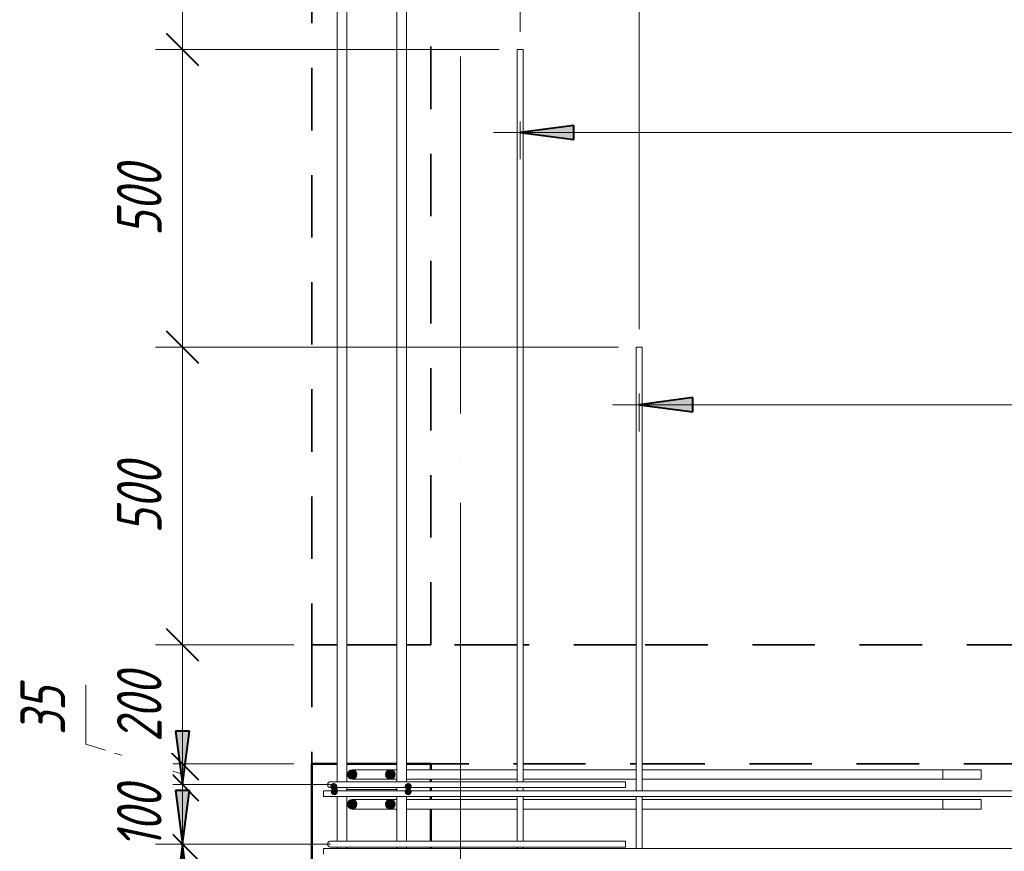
# Model space of a CAD drawing. Header units: millimetres. Extents: x -17543 to 38371, y 19974 to 27996.
# Tile 103 of 109: x 29786 to 31439, y 24753 to 26150. Entities that reach past the tile are written whole.
import ezdxf

# ---------------------------------------------------------------- set-up
doc = ezdxf.new("R2010")
doc.units = ezdxf.units.MM
doc.linetypes.add('01 Штриховая _4 мм_', pattern=[180, 105, -75])
doc.linetypes.add('ADSK_Линия сетки', pattern=[750, 600, -75, 0, -75])
for name, color, linetype, lineweight in [('A-____-____-DIMS', 211, 'Continuous', 9), ('A-____-____-DIMS-30', 211, 'Continuous', 9), ('A-FLOR-____-MCUT', 192, 'Continuous', 50), ('A-WALL-____-MCUT', 113, 'Continuous', 50), ('S-GRID-____-OTLN', 1, 'Continuous', 9), ('S-RBAR-____-MCUT', 171, 'Continuous', 20), ('S-RBAR-____-OTLN', 171, 'Continuous', 100)]:
    doc.layers.add(name, color=color, linetype=linetype, lineweight=lineweight)
doc.styles.add('GOST Common_I_1', font='GOST Common Italic.ttf', dxfattribs={"width": 0.8, "height": 75})
doc.dimstyles.new('ADSK_Для_арматуры_Основной_2_5_мм_шаг_кол-во_Стрелки_точный', dxfattribs={"dimscale": 304.8, "dimtxt": 0.247469, "dimasz": 0.295276, "dimexe": 0.147638, "dimexo": 0.000484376, "dimgap": 0.03937, "dimtad": 1, "dimdec": 0, "dimlfac": 304.8, "dimdsep": 46, "dimtxsty": 'GOST Common_I_1', "dimsah": 1, "dimcen": 0.09, "dimdle": 0.147638, "dimazin": 0, "dimtfac": 1, "dimtdec": 4, "dimtix": 1, "dimtmove": 0, "dimatfit": 3, "dimfxl": 1, "dimtvp": 1, "dimtfill": 1, "dimtolj": 1, "dimtzin": 0, "dimarcsym": 2})
doc.dimstyles.new('ADSK_Округление_5мм__Узкий_', dxfattribs={"dimscale": 304.8, "dimtxt": 0.247469, "dimasz": 0.177165, "dimexe": 0.147638, "dimexo": 0.000322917, "dimgap": 0.03937, "dimtad": 1, "dimdec": 0, "dimlfac": 304.8, "dimrnd": 5, "dimdsep": 46, "dimtxsty": 'GOST Common_I_1', "dimblk1": 'OBLIQUE', "dimblk2": 'OBLIQUE', "dimsah": 1, "dimcen": 0.09, "dimdle": 0.147638, "dimazin": 0, "dimtfac": 1, "dimtdec": 4, "dimtix": 1, "dimtmove": 0, "dimatfit": 3, "dimfxl": 1, "dimtvp": 1, "dimtfill": 1, "dimtolj": 1, "dimtzin": 0, "dimlwd": 20, "dimlwe": 20, "dimarcsym": 2})
doc.dimstyles.new('ADSK_Округление_5мм__Узкий__1', dxfattribs={"dimscale": 304.8, "dimtxt": 0.247469, "dimasz": 0.177165, "dimexe": 0.147638, "dimexo": 0.000322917, "dimgap": 0.03937, "dimtad": 1, "dimdec": 0, "dimlfac": 304.8, "dimrnd": 5, "dimdsep": 46, "dimtxsty": 'GOST Common_I_1', "dimblk1": 'OBLIQUE', "dimblk2": 'OBLIQUE', "dimsah": 1, "dimcen": 0.09, "dimdle": 0.147638, "dimazin": 0, "dimtfac": 1, "dimtdec": 4, "dimtix": 1, "dimtmove": 1, "dimatfit": 3, "dimfxl": 1, "dimtvp": 1, "dimtfill": 1, "dimtolj": 1, "dimtzin": 0, "dimlwd": 20, "dimlwe": 20, "dimarcsym": 2})

# ---------------------------------------------------------------- blocks, each defined once
blk = doc.blocks.new('DIMBLOCK370-КЖ1_Р_ВЭ8_Армирование_6')
at = {"layer": 'A-____-____-DIMS-30', "lineweight": 40}
for p, q in [((30059, 24765), (30032, 24792)), ((30059, 24765), (30086, 24738)), ((30059, 22165), (30032, 22192)), ((30059, 22165), (30086, 22138))]:
    blk.add_line(p, q, dxfattribs=at)
at = {"layer": 'A-____-____-DIMS-30', "lineweight": 20}
for p, q in [((30059, 24765), (30014, 24765)), ((30059, 22165), (30059, 24765)), ((30059, 24765), (30307.7, 24765)), ((30059, 22165), (30014, 22165)), ((30059, 22165), (30307.7, 22165))]:
    blk.add_line(p, q, dxfattribs=at)
at = {"layer": 'A-____-____-DIMS-30', "color": 0, "lineweight": 20, "insert": (29949, 23380.6), "char_height": 75, "width": 202.507, "attachment_point": 1, "rotation": 90, "line_spacing_factor": 1.022761, "style": 'GOST Common_I_1', "bg_fill": 3, "box_fill_scale": 1.25, "bg_fill_color": 256, "bg_fill_true_color": 13158600, "bg_fill_transparency": 0}
blk.add_mtext('2600', dxfattribs=at)
blk = doc.blocks.new('_Oblique')
at = {"color": 0, "linetype": 'ByBlock', "lineweight": -2}
blk.add_line((-0.5, -0.5), (0.5, 0.5), dxfattribs=at)
blk = doc.blocks.new('DIMBLOCK371-КЖ1_Р_ВЭ8_Армирование_6')
at = {"layer": 'A-____-____-DIMS-30', "lineweight": 40}
for p, q in [((30059, 24865), (30032, 24892)), ((30059, 24865), (30086, 24838)), ((30059, 24765), (30032, 24792)), ((30059, 24765), (30086, 24738))]:
    blk.add_line(p, q, dxfattribs=at)
at = {"layer": 'A-____-____-DIMS-30', "lineweight": 20}
for p, q in [((30059, 24865), (30014, 24865)), ((30059, 24765), (30059, 24865)), ((30059, 24865), (30307.7, 24865)), ((30059, 24765), (30014, 24765)), ((30059, 24765), (30307.7, 24765))]:
    blk.add_line(p, q, dxfattribs=at)
at = {"layer": 'A-____-____-DIMS-30', "color": 0, "lineweight": 20, "insert": (29949, 24757.5), "char_height": 75, "width": 138.073, "attachment_point": 1, "rotation": 90, "line_spacing_factor": 1.022761, "style": 'GOST Common_I_1', "bg_fill": 3, "box_fill_scale": 1.25, "bg_fill_color": 256, "bg_fill_true_color": 13158600, "bg_fill_transparency": 0}
blk.add_mtext('100', dxfattribs=at)
blk = doc.blocks.new('DIMBLOCK372-КЖ1_Р_ВЭ8_Армирование_6')
at = {"layer": 'A-____-____-DIMS-30', "lineweight": 20}
for p, q in [((29897, 25032.7), (29897, 24933.3)), ((29897, 24933.3), (30059, 24882.5)), ((30059, 24900), (30014, 24900)), ((30059, 24865), (30059, 24900)), ((30059, 24900), (30246.1, 24900)), ((30059, 24865), (30014, 24865)), ((30059, 24865), (30307.7, 24865))]:
    blk.add_line(p, q, dxfattribs=at)
at = {"layer": 'A-____-____-DIMS-30', "lineweight": 40}
for p, q in [((30059, 24900), (30032, 24927)), ((30059, 24865), (30032, 24892)), ((30059, 24900), (30086, 24873)), ((30059, 24865), (30086, 24838))]:
    blk.add_line(p, q, dxfattribs=at)
at = {"layer": 'A-____-____-DIMS-30', "color": 0, "lineweight": 20, "insert": (29787, 24948.3), "char_height": 75, "width": 101.253, "attachment_point": 1, "rotation": 90, "line_spacing_factor": 1.022761, "style": 'GOST Common_I_1', "bg_fill": 3, "box_fill_scale": 1.25, "bg_fill_color": 256, "bg_fill_true_color": 13158600, "bg_fill_transparency": 0}
blk.add_mtext('35', dxfattribs=at)
blk = doc.blocks.new('DIMBLOCK373-КЖ1_Р_ВЭ8_Армирование_6')
at = {"layer": 'A-____-____-DIMS-30', "lineweight": 40}
for p, q in [((30059, 25100), (30032, 25127)), ((30059, 25100), (30086, 25073)), ((30059, 24900), (30032, 24927)), ((30059, 24900), (30086, 24873))]:
    blk.add_line(p, q, dxfattribs=at)
at = {"layer": 'A-____-____-DIMS-30', "lineweight": 20}
for p, q in [((30059, 25100), (30014, 25100)), ((30059, 24900), (30059, 25100)), ((30059, 25100), (30246.1, 25100)), ((30059, 24900), (30014, 24900)), ((30059, 24900), (30246.1, 24900))]:
    blk.add_line(p, q, dxfattribs=at)
at = {"layer": 'A-____-____-DIMS-30', "color": 0, "lineweight": 20, "insert": (29949, 24936.7), "char_height": 75, "width": 151.88, "attachment_point": 1, "rotation": 90, "line_spacing_factor": 1.022761, "style": 'GOST Common_I_1', "bg_fill": 3, "box_fill_scale": 1.25, "bg_fill_color": 256, "bg_fill_true_color": 13158600, "bg_fill_transparency": 0}
blk.add_mtext('200', dxfattribs=at)
blk = doc.blocks.new('DIMBLOCK374-КЖ1_Р_ВЭ8_Армирование_6')
at = {"layer": 'A-____-____-DIMS-30', "lineweight": 40}
for p, q in [((30059, 25600), (30032, 25627)), ((30059, 25600), (30086, 25573)), ((30059, 25100), (30032, 25127)), ((30059, 25100), (30086, 25073))]:
    blk.add_line(p, q, dxfattribs=at)
at = {"layer": 'A-____-____-DIMS-30', "lineweight": 20}
for p, q in [((30059, 25600), (30014, 25600)), ((30059, 25100), (30059, 25600)), ((30059, 25600), (30791.1, 25600)), ((30059, 25100), (30014, 25100)), ((30059, 25100), (30246.1, 25100))]:
    blk.add_line(p, q, dxfattribs=at)
at = {"layer": 'A-____-____-DIMS-30', "color": 0, "lineweight": 20, "insert": (29949, 25286.7), "char_height": 75, "width": 151.88, "attachment_point": 1, "rotation": 90, "line_spacing_factor": 1.022761, "style": 'GOST Common_I_1', "bg_fill": 3, "box_fill_scale": 1.25, "bg_fill_color": 256, "bg_fill_true_color": 13158600, "bg_fill_transparency": 0}
blk.add_mtext('500', dxfattribs=at)
blk = doc.blocks.new('DIMBLOCK375-КЖ1_Р_ВЭ8_Армирование_6')
at = {"layer": 'A-____-____-DIMS-30', "lineweight": 40}
for p, q in [((30059, 26100), (30032, 26127)), ((30059, 26100), (30086, 26073)), ((30059, 25600), (30032, 25627)), ((30059, 25600), (30086, 25573))]:
    blk.add_line(p, q, dxfattribs=at)
at = {"layer": 'A-____-____-DIMS-30', "lineweight": 20}
for p, q in [((30059, 26100), (30014, 26100)), ((30059, 25600), (30059, 26100)), ((30059, 26100), (30591.1, 26100)), ((30059, 25600), (30014, 25600)), ((30059, 25600), (30791.1, 25600))]:
    blk.add_line(p, q, dxfattribs=at)
at = {"layer": 'A-____-____-DIMS-30', "color": 0, "lineweight": 20, "insert": (29949, 25786.7), "char_height": 75, "width": 151.88, "attachment_point": 1, "rotation": 90, "line_spacing_factor": 1.022761, "style": 'GOST Common_I_1', "bg_fill": 3, "box_fill_scale": 1.25, "bg_fill_color": 256, "bg_fill_true_color": 13158600, "bg_fill_transparency": 0}
blk.add_mtext('500', dxfattribs=at)
blk = doc.blocks.new('DIMBLOCK376-КЖ1_Р_ВЭ8_Армирование_6')
at = {"layer": 'A-____-____-DIMS-30', "lineweight": 20}
for p, q in [((30059, 26100), (30059, 26745.9)), ((30059, 26700.9), (30014, 26700.9)), ((30059, 26700.9), (30389.1, 26700.9)), ((30059, 26100), (30014, 26100)), ((30059, 26100), (30591.1, 26100))]:
    blk.add_line(p, q, dxfattribs=at)
at = {"layer": 'A-____-____-DIMS-30', "lineweight": 40}
for p, q in [((30059, 26700.9), (30032, 26727.9)), ((30059, 26700.9), (30086, 26673.9)), ((30059, 26100), (30032, 26127)), ((30059, 26100), (30086, 26073))]:
    blk.add_line(p, q, dxfattribs=at)
at = {"layer": 'A-____-____-DIMS-30', "color": 0, "lineweight": 20, "insert": (29949, 26337.2), "char_height": 75, "width": 151.88, "attachment_point": 1, "rotation": 90, "line_spacing_factor": 1.022761, "style": 'GOST Common_I_1', "bg_fill": 3, "box_fill_scale": 1.25, "bg_fill_color": 256, "bg_fill_true_color": 13158600, "bg_fill_transparency": 0}
blk.add_mtext('600', dxfattribs=at)
blk = doc.blocks.new('DIMBLOCK387-КЖ1_Р_ВЭ8_Армирование_6')
at = {"layer": 'A-____-____-DIMS-30', "lineweight": 20}
for p, q in [((30427.1, 26802.3), (30427.1, 26847.3)), ((30626.1, 26802.3), (30626.1, 26847.3)), ((30427.1, 26802.3), (30626.1, 26802.3)), ((30427.1, 26802.3), (30427.1, 26730.9)), ((30626.1, 26802.3), (30626.1, 26130))]:
    blk.add_line(p, q, dxfattribs=at)
at = {"layer": 'A-____-____-DIMS-30', "lineweight": 40}
for p, q in [((30427.1, 26802.3), (30454.1, 26829.3)), ((30626.1, 26802.3), (30653.1, 26829.3)), ((30427.1, 26802.3), (30400.1, 26775.3)), ((30626.1, 26802.3), (30599.1, 26775.3))]:
    blk.add_line(p, q, dxfattribs=at)
at = {"layer": 'A-____-____-DIMS-30', "color": 0, "lineweight": 20, "insert": (30463.3, 26912.3), "char_height": 75, "width": 151.88, "attachment_point": 1, "line_spacing_factor": 1.022761, "style": 'GOST Common_I_1', "bg_fill": 3, "box_fill_scale": 1.25, "bg_fill_color": 256, "bg_fill_true_color": 13158600, "bg_fill_transparency": 0}
blk.add_mtext('200', dxfattribs=at)
blk = doc.blocks.new('DIMBLOCK388-КЖ1_Р_ВЭ8_Армирование_6')
at = {"layer": 'A-____-____-DIMS-30', "lineweight": 20}
for p, q in [((30626.1, 26802.3), (30626.1, 26847.3)), ((30826.1, 26802.3), (30826.1, 26847.3)), ((30626.1, 26802.3), (30826.1, 26802.3)), ((30626.1, 26802.3), (30626.1, 26130)), ((30826.1, 26802.3), (30826.1, 25630))]:
    blk.add_line(p, q, dxfattribs=at)
at = {"layer": 'A-____-____-DIMS-30', "lineweight": 40}
for p, q in [((30626.1, 26802.3), (30653.1, 26829.3)), ((30826.1, 26802.3), (30853.1, 26829.3)), ((30626.1, 26802.3), (30599.1, 26775.3)), ((30826.1, 26802.3), (30799.1, 26775.3))]:
    blk.add_line(p, q, dxfattribs=at)
at = {"layer": 'A-____-____-DIMS-30', "color": 0, "lineweight": 20, "insert": (30662.8, 26912.3), "char_height": 75, "width": 151.88, "attachment_point": 1, "line_spacing_factor": 1.022761, "style": 'GOST Common_I_1', "bg_fill": 3, "box_fill_scale": 1.25, "bg_fill_color": 256, "bg_fill_true_color": 13158600, "bg_fill_transparency": 0}
blk.add_mtext('200', dxfattribs=at)
blk = doc.blocks.new('DIMBLOCK389-КЖ1_Р_ВЭ8_Армирование_6')
at = {"layer": 'A-____-____-DIMS-30', "lineweight": 20}
for p, q in [((30826.1, 26802.3), (30826.1, 26847.3)), ((37426.1, 26802.3), (37426.1, 26847.3)), ((30826.1, 26802.3), (37426.1, 26802.3)), ((30826.1, 26802.3), (30826.1, 25630)), ((37426.1, 26802.3), (37426.1, 26130))]:
    blk.add_line(p, q, dxfattribs=at)
at = {"layer": 'A-____-____-DIMS-30', "lineweight": 40}
for p, q in [((30826.1, 26802.3), (30853.1, 26829.3)), ((37426.1, 26802.3), (37453.1, 26829.3)), ((30826.1, 26802.3), (30799.1, 26775.3)), ((37426.1, 26802.3), (37399.1, 26775.3))]:
    blk.add_line(p, q, dxfattribs=at)
at = {"layer": 'A-____-____-DIMS-30', "color": 0, "lineweight": 20, "insert": (34041.7, 26912.3), "char_height": 75, "width": 202.507, "attachment_point": 1, "line_spacing_factor": 1.022761, "style": 'GOST Common_I_1', "bg_fill": 3, "box_fill_scale": 1.25, "bg_fill_color": 256, "bg_fill_true_color": 13158600, "bg_fill_transparency": 0}
blk.add_mtext('6600', dxfattribs=at)
blk = doc.blocks.new('DIMBLOCK396-КЖ1_Р_ВЭ8_Армирование_6')
at = {"layer": 'A-____-____-DIMS-30', "lineweight": 40}
for points in [[(30059, 24865), (30070.9, 24955), (30047.2, 24955)], [(30059, 24765), (30047.2, 24675), (30070.9, 24675)]]:
    blk.add_hatch(color=256, dxfattribs=at).paths.add_polyline_path(points)
at = {"layer": 'A-____-____-DIMS-30'}
for p, q in [((30059, 25027.8), (30059, 24765)), ((30059, 24865), (30014, 24865)), ((30059, 24865), (30262.7, 24865)), ((30059, 24765), (30014, 24765)), ((30059, 24765), (30262.7, 24765))]:
    blk.add_line(p, q, dxfattribs=at)
at = {"layer": 'A-____-____-DIMS-30', "lineweight": 40}
for p, q in [((30070.9, 24955), (30047.2, 24955)), ((30047.2, 24955), (30059, 24865)), ((30059, 24865), (30070.9, 24955)), ((30059, 24765), (30047.2, 24675)), ((30070.9, 24675), (30059, 24765)), ((30047.2, 24675), (30070.9, 24675))]:
    blk.add_line(p, q, dxfattribs=at)
at = {"layer": 'A-____-____-DIMS-30', "color": 0, "insert": (29949, 24757.5), "char_height": 75, "width": 138.073, "attachment_point": 1, "rotation": 90, "line_spacing_factor": 1.022761, "style": 'GOST Common_I_1', "bg_fill": 3, "box_fill_scale": 1.25, "bg_fill_color": 256, "bg_fill_true_color": 13158600, "bg_fill_transparency": 0}
blk.add_mtext('100', dxfattribs=at)
blk = doc.blocks.new('_None')
blk = doc.blocks.new('DIMBLOCK397-КЖ1_Р_ВЭ8_Армирование_6')
at = {"layer": 'A-____-____-DIMS-30', "lineweight": 40}
for points in [[(30059, 24765), (30070.9, 24855), (30047.2, 24855)], [(30059, 24765), (30047.2, 24675), (30070.9, 24675)], [(30059, 22165), (30070.9, 22255), (30047.2, 22255)]]:
    blk.add_hatch(color=256, dxfattribs=at).paths.add_polyline_path(points)
for p, q in [((30070.9, 24855), (30047.2, 24855)), ((30047.2, 24855), (30059, 24765)), ((30059, 24765), (30070.9, 24855)), ((30059, 24765), (30047.2, 24675)), ((30070.9, 24675), (30059, 24765)), ((30047.2, 24675), (30070.9, 24675)), ((30070.9, 22255), (30047.2, 22255)), ((30047.2, 22255), (30059, 22165)), ((30059, 22165), (30070.9, 22255))]:
    blk.add_line(p, q, dxfattribs=at)
at = {"layer": 'A-____-____-DIMS-30'}
for p, q in [((30059, 24765), (30014, 24765)), ((30059, 24765), (30059, 22120)), ((30059, 24765), (30262.7, 24765)), ((30059, 22165), (30014, 22165)), ((30059, 22165), (30262.7, 22165))]:
    blk.add_line(p, q, dxfattribs=at)
at = {"layer": 'A-____-____-DIMS-30', "color": 0, "insert": (29949, 23238.7), "char_height": 75, "width": 543.086, "attachment_point": 1, "rotation": 90, "line_spacing_factor": 1.022761, "style": 'GOST Common_I_1', "bg_fill": 3, "box_fill_scale": 1.25, "bg_fill_color": 256, "bg_fill_true_color": 13158600, "bg_fill_transparency": 0}
blk.add_mtext('200x13=2600', dxfattribs=at)
blk = doc.blocks.new('DIMBLOCK400-КЖ1_Р_ВЭ8_Армирование_6')
at = {"layer": 'A-____-____-DIMS-30', "lineweight": 40}
for points in [[(30626.1, 25960.8), (30716.1, 25948.9), (30716.1, 25972.6)], [(37426.1, 25960.8), (37336.1, 25972.6), (37336.1, 25948.9)]]:
    blk.add_hatch(color=256, dxfattribs=at).paths.add_polyline_path(points)
at = {"layer": 'A-____-____-DIMS-30'}
for p, q in [((30626.1, 25960.8), (30626.1, 25979.4)), ((37426.1, 25960.8), (37426.1, 25979.4)), ((30581.1, 25960.8), (37471.1, 25960.8)), ((30626.1, 25960.8), (30626.1, 25915.8)), ((37426.1, 25960.8), (37426.1, 25915.8))]:
    blk.add_line(p, q, dxfattribs=at)
at = {"layer": 'A-____-____-DIMS-30', "lineweight": 40}
for p, q in [((30716.1, 25972.6), (30626.1, 25960.8)), ((30626.1, 25960.8), (30716.1, 25948.9)), ((30716.1, 25948.9), (30716.1, 25972.6)), ((37426.1, 25960.8), (37336.1, 25972.6)), ((37336.1, 25972.6), (37336.1, 25948.9)), ((37336.1, 25948.9), (37426.1, 25960.8))]:
    blk.add_line(p, q, dxfattribs=at)
at = {"layer": 'A-____-____-DIMS-30', "color": 0, "insert": (33796.6, 26070.8), "char_height": 75, "width": 550.757, "attachment_point": 1, "line_spacing_factor": 1.022761, "style": 'GOST Common_I_1', "bg_fill": 3, "box_fill_scale": 1.25, "bg_fill_color": 256, "bg_fill_true_color": 13158600, "bg_fill_transparency": 0}
blk.add_mtext('400x17=6800', dxfattribs=at)
blk = doc.blocks.new('DIMBLOCK401-КЖ1_Р_ВЭ8_Армирование_6')
at = {"layer": 'A-____-____-DIMS-30', "lineweight": 40}
for points in [[(30826.1, 25503.3), (30916.1, 25491.5), (30916.1, 25515.2)], [(37626.1, 25503.3), (37536.1, 25515.2), (37536.1, 25491.5)]]:
    blk.add_hatch(color=256, dxfattribs=at).paths.add_polyline_path(points)
at = {"layer": 'A-____-____-DIMS-30'}
for p, q in [((30826.1, 25503.3), (30826.1, 25521.9)), ((37626.1, 25503.3), (37626.1, 25521.9)), ((30781.1, 25503.3), (37671.1, 25503.3)), ((30826.1, 25503.3), (30826.1, 25458.3)), ((37626.1, 25503.3), (37626.1, 25458.3))]:
    blk.add_line(p, q, dxfattribs=at)
at = {"layer": 'A-____-____-DIMS-30', "lineweight": 40}
for p, q in [((30916.1, 25515.2), (30826.1, 25503.3)), ((30916.1, 25491.5), (30916.1, 25515.2)), ((37626.1, 25503.3), (37536.1, 25515.2)), ((37536.1, 25515.2), (37536.1, 25491.5)), ((30826.1, 25503.3), (30916.1, 25491.5)), ((37536.1, 25491.5), (37626.1, 25503.3))]:
    blk.add_line(p, q, dxfattribs=at)
at = {"layer": 'A-____-____-DIMS-30', "color": 0, "insert": (33996.6, 25613.3), "char_height": 75, "width": 550.757, "attachment_point": 1, "line_spacing_factor": 1.022761, "style": 'GOST Common_I_1', "bg_fill": 3, "box_fill_scale": 1.25, "bg_fill_color": 256, "bg_fill_true_color": 13158600, "bg_fill_transparency": 0}
blk.add_mtext('400x17=6800', dxfattribs=at)

msp = doc.modelspace()

# ---------------------------------------------------------------- hatches: boundary and pattern name
at = {"layer": 'S-RBAR-____-MCUT'}
h = msp.add_hatch(color=256, dxfattribs=at)
edge = h.paths.add_edge_path()
edge.add_arc((30344.0697, 24882.0006), 8, 0, 360)
for points in [[(30344.0697, 24874.0006), (30350.3243, 24877.0127), (30351.8691, 24883.7808), (30347.5407, 24889.2084), (30340.5986, 24889.2084), (30336.2702, 24883.7808), (30337.815, 24877.0127)], [(30408.0697, 24874.0006), (30414.3243, 24877.0127), (30415.8691, 24883.7808), (30411.5407, 24889.2084), (30404.5986, 24889.2084), (30400.2702, 24883.7808), (30401.815, 24877.0127)], [(30310.1307, 24857.9555), (30316.0086, 24857.9555), (30317.8249, 24863.5457), (30313.0697, 24867.0006), (30308.3144, 24863.5457)], [(30311.1307, 24848.9555), (30317.0086, 24848.9555), (30318.8249, 24854.5457), (30314.0697, 24858.0006), (30309.3144, 24854.5457), (30310.3224, 24851.4433)], [(30435.1307, 24857.9555), (30441.0086, 24857.9555), (30442.8249, 24863.5457), (30438.0697, 24867.0006), (30433.3144, 24863.5457)], [(30435.1307, 24848.9555), (30441.0086, 24848.9555), (30442.8249, 24854.5457), (30438.0697, 24858.0006), (30433.3144, 24854.5457)], [(30344.0697, 24824.0006), (30350.3243, 24827.0127), (30351.8691, 24833.7808), (30347.5407, 24839.2084), (30340.5986, 24839.2084), (30336.2702, 24833.7808), (30337.815, 24827.0127)], [(30408.0697, 24824.0006), (30414.3243, 24827.0127), (30415.8691, 24833.7808), (30411.5407, 24839.2084), (30404.5986, 24839.2084), (30400.2702, 24833.7808), (30401.815, 24827.0127)]]:
    msp.add_hatch(color=256, dxfattribs=at).paths.add_polyline_path(points)
h = msp.add_hatch(color=256, dxfattribs=at)
edge = h.paths.add_edge_path()
edge.add_arc((30408.0697, 24882.0006), 8, 0, 360)
h = msp.add_hatch(color=256, dxfattribs=at)
edge = h.paths.add_edge_path()
edge.add_arc((30313.0697, 24862.0006), 5, 0, 360)
h = msp.add_hatch(color=256, dxfattribs=at)
edge = h.paths.add_edge_path()
edge.add_arc((30314.0697, 24853.0006), 5, 0, 360)
h = msp.add_hatch(color=256, dxfattribs=at)
edge = h.paths.add_edge_path()
edge.add_arc((30438.0697, 24862.0006), 5, 0, 360)
h = msp.add_hatch(color=256, dxfattribs=at)
edge = h.paths.add_edge_path()
edge.add_arc((30438.0697, 24853.0006), 5, 0, 360)
h = msp.add_hatch(color=256, dxfattribs=at)
edge = h.paths.add_edge_path()
edge.add_arc((30344.0697, 24832.0006), 8, 0, 360)
h = msp.add_hatch(color=256, dxfattribs=at)
edge = h.paths.add_edge_path()
edge.add_arc((30408.0697, 24832.0006), 8, 0, 360)

# ---------------------------------------------------------------- linework, layer by layer
at = {"layer": 'A-FLOR-____-MCUT', "linetype": '01 Штриховая _4 мм_', "lineweight": 35}
for p, q in [((30319.0697, 25100), (30276.0697, 25100)), ((30276.0697, 25100), (30276.0697, 24900)), ((30419.0697, 25100), (30335.0697, 25100)), ((30621.0697, 25100), (30435.0697, 25100)), ((30821.0697, 25100), (30631.0697, 25100)), ((37421.0697, 25100), (30831.0697, 25100)), ((30276.0697, 24900), (30319.0697, 24900)), ((30335.0697, 24900), (30419.0697, 24900)), ((30435.0697, 24900), (30621.0697, 24900)), ((30631.0697, 24900), (30821.0697, 24900)), ((30831.0697, 24900), (37421.0697, 24900))]:
    msp.add_line(p, q, dxfattribs=at)
at = {"layer": 'A-WALL-____-MCUT', "linetype": '01 Штриховая _4 мм_', "lineweight": 35}
for p, q in [((30276.0697, 26969.2695), (30276.0697, 25100)), ((30476.0697, 25100), (30476.0697, 26969.2695)), ((30276.0697, 25100), (30319.0697, 25100)), ((30335.0697, 25100), (30419.0697, 25100)), ((30435.0697, 25100), (30476.0697, 25100))]:
    msp.add_line(p, q, dxfattribs=at)
at = {"layer": 'A-WALL-____-MCUT'}
for p, q in [((30276.0697, 24900), (30276.0697, 22100)), ((30319.0697, 24900), (30276.0697, 24900)), ((30419.0697, 24900), (30335.0697, 24900)), ((30476.0697, 24900), (30435.0697, 24900)), ((30476.0697, 24890.0006), (30476.0697, 24900)), ((30476.0697, 24870.0006), (30476.0697, 24873.8748)), ((30476.0697, 24854.829), (30476.0697, 24860.0006)), ((30476.0697, 24840.0006), (30476.0697, 24844.829)), ((30476.0697, 24770.0006), (30476.0697, 24824.0006)), ((30476.0697, 24758.0006), (30476.0697, 24760.0006))]:
    msp.add_line(p, q, dxfattribs=at)
at = {"layer": 'S-GRID-____-OTLN', "linetype": 'ADSK_Линия сетки'}
msp.add_line((30526.0697, 20987.9652), (30526.0697, 26969.2695), dxfattribs=at)
at = {"layer": 'S-RBAR-____-MCUT'}
for p, q in [((30340.5986, 24889.2084), (30336.2702, 24883.7808)), ((30336.2702, 24883.7808), (30337.815, 24877.0127)), ((30347.5407, 24889.2084), (30340.5986, 24889.2084)), ((30351.8691, 24883.7808), (30347.5407, 24889.2084)), ((30350.3243, 24877.0127), (30351.8691, 24883.7808)), ((30404.5986, 24889.2084), (30400.2702, 24883.7808)), ((30400.2702, 24883.7808), (30401.815, 24877.0127)), ((30411.5407, 24889.2084), (30404.5986, 24889.2084)), ((30415.8691, 24883.7808), (30411.5407, 24889.2084)), ((30414.3243, 24877.0127), (30415.8691, 24883.7808)), ((30337.815, 24877.0127), (30344.0697, 24874.0006)), ((30344.0697, 24874.0006), (30350.3243, 24877.0127)), ((30401.815, 24877.0127), (30408.0697, 24874.0006)), ((30408.0697, 24874.0006), (30414.3243, 24877.0127)), ((30313.0697, 24867.0006), (30308.3144, 24863.5457)), ((30308.3144, 24863.5457), (30310.1307, 24857.9555)), ((30314.0697, 24858.0006), (30309.3144, 24854.5457)), ((30309.3144, 24854.5457), (30310.3224, 24851.4433)), ((30310.1307, 24857.9555), (30316.0086, 24857.9555)), ((30310.3224, 24851.4433), (30311.1307, 24848.9555)), ((30317.8249, 24863.5457), (30313.0697, 24867.0006)), ((30318.8249, 24854.5457), (30314.0697, 24858.0006)), ((30316.0086, 24857.9555), (30317.8249, 24863.5457)), ((30317.0086, 24848.9555), (30318.8249, 24854.5457)), ((30438.0697, 24867.0006), (30433.3144, 24863.5457)), ((30433.3144, 24863.5457), (30435.1307, 24857.9555)), ((30438.0697, 24858.0006), (30433.3144, 24854.5457)), ((30433.3144, 24854.5457), (30435.1307, 24848.9555)), ((30435.1307, 24857.9555), (30441.0086, 24857.9555)), ((30442.8249, 24863.5457), (30438.0697, 24867.0006)), ((30442.8249, 24854.5457), (30438.0697, 24858.0006)), ((30441.0086, 24857.9555), (30442.8249, 24863.5457)), ((30441.0086, 24848.9555), (30442.8249, 24854.5457)), ((30311.1307, 24848.9555), (30317.0086, 24848.9555)), ((30340.5986, 24839.2084), (30336.2702, 24833.7808)), ((30347.5407, 24839.2084), (30340.5986, 24839.2084)), ((30351.8691, 24833.7808), (30347.5407, 24839.2084)), ((30404.5986, 24839.2084), (30400.2702, 24833.7808)), ((30411.5407, 24839.2084), (30404.5986, 24839.2084)), ((30415.8691, 24833.7808), (30411.5407, 24839.2084)), ((30435.1307, 24848.9555), (30441.0086, 24848.9555)), ((30336.2702, 24833.7808), (30337.815, 24827.0127)), ((30337.815, 24827.0127), (30344.0697, 24824.0006)), ((30344.0697, 24824.0006), (30350.3243, 24827.0127)), ((30350.3243, 24827.0127), (30351.8691, 24833.7808)), ((30400.2702, 24833.7808), (30401.815, 24827.0127)), ((30401.815, 24827.0127), (30408.0697, 24824.0006)), ((30408.0697, 24824.0006), (30414.3243, 24827.0127)), ((30414.3243, 24827.0127), (30415.8691, 24833.7808))]:
    msp.add_line(p, q, dxfattribs=at)
for centre, radius in [((30344.0697, 24882.0006), 8), ((30408.0697, 24882.0006), 8), ((30313.0697, 24862.0006), 5), ((30314.0697, 24853.0006), 5), ((30438.0697, 24862.0006), 5), ((30438.0697, 24853.0006), 5), ((30344.0697, 24832.0006), 8), ((30408.0697, 24832.0006), 8)]:
    msp.add_circle(centre, radius, dxfattribs=at)
at = {"layer": 'S-RBAR-____-OTLN', "lineweight": 20}
for p, q in [((30319.0697, 25104.3271), (30319.0697, 26700.902)), ((30335.0697, 25104.3271), (30335.0697, 26700.902)), ((30419.0697, 25104.3271), (30419.0697, 26700.902)), ((30435.0697, 25104.3271), (30435.0697, 26700.902)), ((30631.0697, 26100.0006), (30621.0697, 26100.0006)), ((30621.0697, 24870.0006), (30621.0697, 26100.0006)), ((30631.0697, 24870.0006), (30631.0697, 26100.0006)), ((30831.0697, 25600.0006), (30821.0697, 25600.0006)), ((30821.0697, 24854.829), (30821.0697, 25600.0006)), ((30831.0697, 24854.829), (30831.0697, 25600.0006)), ((30319.0697, 25098.4774), (30319.0697, 25104.3271)), ((30335.0697, 25098.4774), (30335.0697, 25104.3271)), ((30419.0697, 25098.4774), (30419.0697, 25104.3271)), ((30435.0697, 25098.4774), (30435.0697, 25104.3271)), ((30319.0697, 24902.4252), (30319.0697, 25098.4774)), ((30335.0697, 24902.4252), (30335.0697, 25098.4774)), ((30419.0697, 24902.4252), (30419.0697, 25098.4774)), ((30435.0697, 24902.4252), (30435.0697, 25098.4774)), ((30319.0697, 24902.4252), (30319.0697, 24896.5755)), ((30335.0697, 24902.4252), (30335.0697, 24896.5755)), ((30419.0697, 24902.4252), (30419.0697, 24896.5755)), ((30435.0697, 24902.4252), (30435.0697, 24896.5755)), ((30319.0697, 24870.0006), (30319.0697, 24896.5755)), ((30335.0697, 24870.0006), (30335.0697, 24896.5755)), ((30344.0697, 24890.0006), (30392.0697, 24890.0006)), ((30392.0697, 24890.0006), (30408.0697, 24890.0006)), ((30408.0697, 24890.0006), (30418.4448, 24890.0006)), ((30419.0697, 24870.0006), (30419.0697, 24896.5755)), ((30434.8009, 24890.0006), (30456.0697, 24890.0006)), ((30435.0697, 24870.0006), (30435.0697, 24896.5755)), ((30456.0697, 24890.0006), (30621.0697, 24890.0006)), ((30456.0697, 24890.0006), (30621.0697, 24890.0006)), ((30631.0697, 24890.0006), (30821.0697, 24890.0006)), ((30631.0697, 24890.0006), (30821.0697, 24890.0006)), ((30831.0697, 24890.0006), (31400.0697, 24890.0006)), ((30831.0697, 24890.0006), (31336.0697, 24890.0006)), ((31336.0697, 24874.0006), (31336.0697, 24890.0006)), ((31400.0697, 24874.0006), (31400.0697, 24890.0006)), ((30307.7219, 24870.0006), (30337.7219, 24870.0006)), ((30802.7219, 24870.0006), (30337.7219, 24870.0006)), ((30344.0697, 24874.0006), (30392.0697, 24874.0006)), ((30392.0697, 24874.0006), (30408.0697, 24874.0006)), ((30408.0697, 24874.0006), (30418.4448, 24874.0006)), ((30434.8009, 24874.0006), (30456.0697, 24874.0006)), ((30456.0697, 24874.0006), (30621.0697, 24874.0006)), ((30456.0697, 24874.0006), (30621.0697, 24874.0006)), ((30631.0697, 24874.0006), (30821.0697, 24874.0006)), ((30631.0697, 24874.0006), (30821.0697, 24874.0006)), ((30802.7219, 24870.0006), (30802.7219, 24860.0006)), ((30831.0697, 24874.0006), (31400.0697, 24874.0006)), ((30831.0697, 24874.0006), (31336.0697, 24874.0006)), ((37906.0707, 24854.829), (30296.0697, 24854.829)), ((30296.0697, 24854.829), (30296.0697, 24844.829)), ((30307.7219, 24860.0006), (30337.7219, 24860.0006)), ((30318.8707, 24857.0006), (30313.0697, 24857.0006)), ((30319.0697, 24854.829), (30319.0697, 24860.0006)), ((30335.0697, 24854.829), (30335.0697, 24860.0006)), ((30343.0697, 24857.0006), (30335.3051, 24857.0006)), ((30802.7219, 24860.0006), (30337.7219, 24860.0006)), ((30408.0697, 24857.0006), (30343.0697, 24857.0006)), ((30419.1657, 24857.0006), (30408.0697, 24857.0006)), ((30419.0697, 24854.829), (30419.0697, 24860.0006)), ((30435.0697, 24854.829), (30435.0697, 24860.0006)), ((30438.0697, 24857.0006), (30435.2813, 24857.0006)), ((30621.0697, 24854.829), (30621.0697, 24860.0006)), ((30631.0697, 24854.829), (30631.0697, 24860.0006)), ((37906.0707, 24844.829), (30296.0697, 24844.829)), ((30319.0697, 24770.0006), (30319.0697, 24844.829)), ((30335.0697, 24770.0006), (30335.0697, 24844.829)), ((30344.0697, 24840.0006), (30392.0697, 24840.0006)), ((30392.0697, 24840.0006), (30408.0697, 24840.0006)), ((30408.0697, 24840.0006), (30418.4448, 24840.0006)), ((30419.0697, 24770.0006), (30419.0697, 24844.829)), ((30434.8009, 24840.0006), (30456.0697, 24840.0006)), ((30435.0697, 24770.0006), (30435.0697, 24844.829)), ((30456.0697, 24840.0006), (30621.0697, 24840.0006)), ((30456.0697, 24840.0006), (30621.0697, 24840.0006)), ((30621.0697, 24770.0006), (30621.0697, 24844.829)), ((30631.0697, 24770.0006), (30631.0697, 24844.829)), ((30631.0697, 24840.0006), (30821.0697, 24840.0006)), ((30631.0697, 24840.0006), (30821.0697, 24840.0006)), ((30821.0697, 24758.0006), (30821.0697, 24844.829)), ((30831.0697, 24758.0006), (30831.0697, 24844.829)), ((30831.0697, 24840.0006), (31400.0697, 24840.0006)), ((30831.0697, 24840.0006), (31336.0697, 24840.0006)), ((31336.0697, 24824.0006), (31336.0697, 24840.0006)), ((31400.0697, 24824.0006), (31400.0697, 24840.0006)), ((30344.0697, 24824.0006), (30392.0697, 24824.0006)), ((30392.0697, 24824.0006), (30408.0697, 24824.0006)), ((30408.0697, 24824.0006), (30418.4448, 24824.0006)), ((30434.8009, 24824.0006), (30456.0697, 24824.0006)), ((30456.0697, 24824.0006), (30621.0697, 24824.0006)), ((30456.0697, 24824.0006), (30621.0697, 24824.0006)), ((30631.0697, 24824.0006), (30821.0697, 24824.0006)), ((30631.0697, 24824.0006), (30821.0697, 24824.0006)), ((30831.0697, 24824.0006), (31400.0697, 24824.0006)), ((30831.0697, 24824.0006), (31336.0697, 24824.0006)), ((30307.7219, 24770.0006), (30337.7219, 24770.0006)), ((30802.7219, 24770.0006), (30337.7219, 24770.0006)), ((30802.7219, 24770.0006), (30802.7219, 24760.0006)), ((37906.0707, 24758.0006), (30296.0697, 24758.0006)), ((30296.0697, 24758.0006), (30296.0697, 24748.0006)), ((30307.7219, 24760.0006), (30337.7219, 24760.0006)), ((30319.0697, 24758.0006), (30319.0697, 24760.0006)), ((30335.0697, 24758.0006), (30335.0697, 24760.0006)), ((30802.7219, 24760.0006), (30337.7219, 24760.0006)), ((30419.0697, 24758.0006), (30419.0697, 24760.0006)), ((30435.0697, 24758.0006), (30435.0697, 24760.0006)), ((30621.0697, 24758.0006), (30621.0697, 24760.0006)), ((30631.0697, 24758.0006), (30631.0697, 24760.0006))]:
    msp.add_line(p, q, dxfattribs=at)
for centre, radius, start, end in [((30344.0697, 24882.0006), 8, 90, 270), ((30408.0697, 24882.0006), 8, 90, 270), ((30307.7219, 24865.0006), 5, 90, 270), ((30307.7219, 24865.0006), 5, 120, 150), ((30307.7219, 24865.0006), 5, 90, 105), ((30307.7219, 24865.0006), 5, 210, 240), ((30313.0697, 24862.0006), 5, 203.7811508, 270), ((30438.0697, 24862.0006), 5, 270, 336.2188492), ((30344.0697, 24832.0006), 8, 90, 270), ((30408.0697, 24832.0006), 8, 90, 270), ((30307.7219, 24765.0006), 5, 90, 270), ((30307.7219, 24765.0006), 5, 120, 150), ((30307.7219, 24765.0006), 5, 90, 105), ((30307.7219, 24765.0006), 5, 210, 240)]:
    msp.add_arc(centre, radius, start, end, dxfattribs=at)

# ---------------------------------------------------------------- next in the draw order: dimensions: what is measured, and where the dimension line sits
at = {"layer": 'A-____-____-DIMS', "lineweight": 20}
dim = msp.add_linear_dim(base=(30059.0377, 24765.0006), p1=(30337.7219, 22165.0006), p2=(30337.7219, 24765.0006), angle=90, dimstyle='ADSK_Округление_5мм__Узкий_', override={"dimpost": '<>', "dimfxl": 2600}, dxfattribs=at)
dim.commit()
dim.dimension.update_dxf_attribs({"geometry": 'DIMBLOCK370-КЖ1_Р_ВЭ8_Армирование_6', "text_midpoint": (30009.0548, 23465.0006)})

# ---------------------------------------------------------------- next in the draw order: dimensions: what is measured, and where the dimension line sits
dim = msp.add_linear_dim(base=(30059.0377, 24865.0006), p1=(30337.7219, 24765.0006), p2=(30337.7219, 24865.0006), angle=90, dimstyle='ADSK_Округление_5мм__Узкий_', override={"dimpost": '<>', "dimfxl": 100}, dxfattribs=at)
dim.commit()
dim.dimension.update_dxf_attribs({"geometry": 'DIMBLOCK371-КЖ1_Р_ВЭ8_Армирование_6', "text_midpoint": (30009.5377, 24815.0006)})

# ---------------------------------------------------------------- next in the draw order: dimensions: what is measured, and where the dimension line sits
dim = msp.add_linear_dim(base=(30059.0377, 24900), p1=(30337.7219, 24865.0006), p2=(30276.0697, 24900), angle=90, dimstyle='ADSK_Округление_5мм__Узкий__1', override={"dimpost": '<>', "dimfxl": 70.894005}, dxfattribs=at)
dim.commit()
dim.dimension.update_dxf_attribs({"geometry": 'DIMBLOCK372-КЖ1_Р_ВЭ8_Армирование_6', "text_midpoint": (29837.0256, 24998.9381), "dimtype": 160, "text_rotation": 90})

# ---------------------------------------------------------------- next in the draw order: dimensions: what is measured, and where the dimension line sits
dim = msp.add_linear_dim(base=(30059.0377, 25100), p1=(30276.0697, 24900), p2=(30276.0697, 25100), angle=90, dimstyle='ADSK_Округление_5мм__Узкий_', override={"dimpost": '<>', "dimfxl": 200}, dxfattribs=at)
dim.commit()
dim.dimension.update_dxf_attribs({"geometry": 'DIMBLOCK373-КЖ1_Р_ВЭ8_Армирование_6', "text_midpoint": (30009.5377, 25000)})

# ---------------------------------------------------------------- next in the draw order: dimensions: what is measured, and where the dimension line sits
dim = msp.add_linear_dim(base=(30059.0377, 25600.0006), p1=(30276.0697, 25100), p2=(30821.0697, 25600.0006), angle=90, dimstyle='ADSK_Округление_5мм__Узкий_', override={"dimpost": '<>', "dimfxl": 739.611772}, dxfattribs=at)
dim.commit()
dim.dimension.update_dxf_attribs({"geometry": 'DIMBLOCK374-КЖ1_Р_ВЭ8_Армирование_6', "text_midpoint": (30009.5377, 25350.0003)})
at = {"layer": 'A-____-____-DIMS'}
dim = msp.add_linear_dim(base=(30059.0377, 24765.0006), p1=(30307.7219, 24865.0006), p2=(30307.7219, 24765.0006), angle=90, text='100', dimstyle='ADSK_Для_арматуры_Основной_2_5_мм_шаг_кол-во_Стрелки_точный', override={"dimpost": '<>', "dimblk1": 'None', "dimblk2": 'None', "dimsah": 1, "dimfxl": 100}, dxfattribs=at)
dim.commit()
dim.dimension.update_dxf_attribs({"geometry": 'DIMBLOCK396-КЖ1_Р_ВЭ8_Армирование_6', "text_midpoint": (30009.5377, 24815.0006)})

# ---------------------------------------------------------------- next in the draw order: dimensions: what is measured, and where the dimension line sits
at = {"layer": 'A-____-____-DIMS', "lineweight": 20}
dim = msp.add_linear_dim(base=(30059.0377, 26100.0006), p1=(30821.0697, 25600.0006), p2=(30621.0697, 26100.0006), angle=90, dimstyle='ADSK_Округление_5мм__Узкий_', override={"dimpost": '<>', "dimfxl": 538.516481}, dxfattribs=at)
dim.commit()
dim.dimension.update_dxf_attribs({"geometry": 'DIMBLOCK375-КЖ1_Р_ВЭ8_Армирование_6', "text_midpoint": (30009.5377, 25850.0006)})
at = {"layer": 'A-____-____-DIMS'}
dim = msp.add_linear_dim(base=(30059.0377, 22165.0006), p1=(30307.7219, 24765.0006), p2=(30307.7219, 22165.0006), angle=90, text='200x13=2600', dimstyle='ADSK_Для_арматуры_Основной_2_5_мм_шаг_кол-во_Стрелки_точный', override={"dimpost": '<>', "dimblk1": 'None', "dimblk2": 'None', "dimsah": 1, "dimfxl": 2600}, dxfattribs=at)
dim.commit()
dim.dimension.update_dxf_attribs({"geometry": 'DIMBLOCK397-КЖ1_Р_ВЭ8_Армирование_6', "text_midpoint": (30009.5377, 23465.0006)})

# ---------------------------------------------------------------- next in the draw order: dimensions: what is measured, and where the dimension line sits
at = {"layer": 'A-____-____-DIMS', "lineweight": 20}
dim = msp.add_linear_dim(base=(30059.0377, 26700.902), p1=(30621.0697, 26100.0006), p2=(30419.0697, 26700.902), angle=90, dimstyle='ADSK_Округление_5мм__Узкий_', override={"dimpost": '<>', "dimfxl": 633.945193}, dxfattribs=at)
dim.commit()
dim.dimension.update_dxf_attribs({"geometry": 'DIMBLOCK376-КЖ1_Р_ВЭ8_Армирование_6', "text_midpoint": (30009.5377, 26400.4513)})

# ---------------------------------------------------------------- next in the draw order: dimensions: what is measured, and where the dimension line sits
dim = msp.add_linear_dim(base=(30626.0697, 26802.3275), p1=(30427.0697, 26700.902), p2=(30626.0697, 26100.0006), dimstyle='ADSK_Округление_5мм__Узкий_', override={"dimpost": '<>', "dimfxl": 632.995662}, dxfattribs=at)
dim.commit()
dim.dimension.update_dxf_attribs({"geometry": 'DIMBLOCK387-КЖ1_Р_ВЭ8_Армирование_6', "text_midpoint": (30526.5697, 26851.8275)})

# ---------------------------------------------------------------- next in the draw order: dimensions: what is measured, and where the dimension line sits
dim = msp.add_linear_dim(base=(30826.0697, 26802.3275), p1=(30626.0697, 26100.0006), p2=(30826.0697, 25600.0006), dimstyle='ADSK_Округление_5мм__Узкий_', override={"dimpost": '<>', "dimfxl": 538.516481}, dxfattribs=at)
dim.commit()
dim.dimension.update_dxf_attribs({"geometry": 'DIMBLOCK388-КЖ1_Р_ВЭ8_Армирование_6', "text_midpoint": (30726.0697, 26851.8275)})

# ---------------------------------------------------------------- next in the draw order: dimensions: what is measured, and where the dimension line sits
dim = msp.add_linear_dim(base=(37426.0697, 26802.3275), p1=(30826.0697, 25600.0006), p2=(37426.0697, 26100.0006), dimstyle='ADSK_Округление_5мм__Узкий_', override={"dimpost": '<>', "dimfxl": 6618.912297}, dxfattribs=at)
dim.commit()
dim.dimension.update_dxf_attribs({"geometry": 'DIMBLOCK389-КЖ1_Р_ВЭ8_Армирование_6', "text_midpoint": (34126.0697, 26851.8275)})

# ---------------------------------------------------------------- next in the draw order: dimensions: what is measured, and where the dimension line sits
at = {"layer": 'A-____-____-DIMS'}
for base, p1, p2, picture, middle in [((37426.0697, 25960.7925), (30626.0697, 26024.4321), (37426.0697, 26024.4321), 'DIMBLOCK400-КЖ1_Р_ВЭ8_Армирование_6', (34026.0697, 26010.7755)), ((37626.0697, 25503.3043), (30826.0697, 25566.944), (37626.0697, 25566.944), 'DIMBLOCK401-КЖ1_Р_ВЭ8_Армирование_6', (34226.0697, 25553.2873))]:
    dim = msp.add_linear_dim(base=base, p1=p1, p2=p2, text='400x17=6800', dimstyle='ADSK_Для_арматуры_Основной_2_5_мм_шаг_кол-во_Стрелки_точный', override={"dimpost": '<>', "dimblk1": 'None', "dimblk2": 'None', "dimsah": 1, "dimfxl": 6800}, dxfattribs=at)
    dim.commit()
    dim.dimension.update_dxf_attribs({"geometry": picture, "text_midpoint": middle})

doc.saveas('drawing.dxf')
